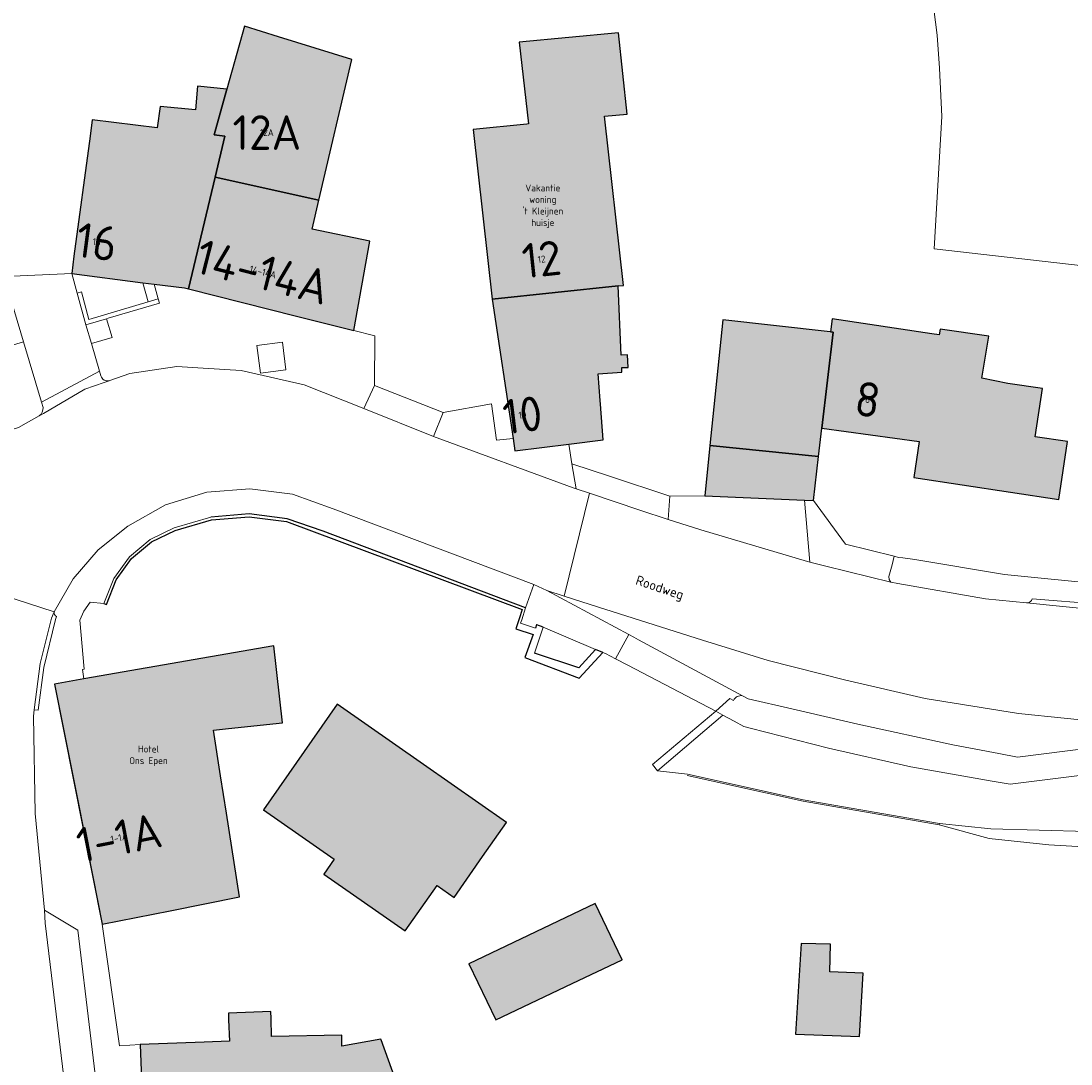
# Model space of a CAD drawing. Header units: metres. Extents: x 191562 to 192551, y 309453 to 310109.
# Tile 34 of 49: x 192057 to 192133, y 309780 to 309855. Entities that reach past the tile are written whole.
import ezdxf
from ezdxf.enums import TextEntityAlignment as Align

# ---------------------------------------------------------------- set-up
doc = ezdxf.new("R2010")
doc.units = ezdxf.units.M
for name, color, linetype, lineweight in [('B-WE-GK-KEERWAND-GV', 253, 'Continuous', 9), ('B-WE-GR-BEPLANTING_CULTUUR_BODEMBEDEKKER-GV', 253, 'Continuous', 9), ('B-WE-GR-HAAG-G', 253, 'GR-HAAG1', 9), ('B-WE-IE-TERREINAFSCHEIDING_KUNSTMATIG_HEKWERK-G', 253, 'IE-TERREINAFSCHEIDING-KUNSTMATIG', 9), ('B-WE-IE-TERREINAFSCHEIDING_KUNSTMATIG_MUUR-GV', 250, 'Continuous', 25), ('B-WE-OG-BEBOUWING-GV', 250, 'Continuous', 25), ('B-WE-OG-BEBOUWING-T18', 1, 'Continuous', 25), ('B-WE-OG-TERREIN_ERF-GV', 253, 'Continuous', 9), ('B-WE-OG-TOPOGRAFIE-T18', 2, 'Continuous', 35), ('B-WE-VH-GESLOTENVERHARDING_ASFALT-GV', 253, 'Continuous', 9), ('B-WE-VH-GESLOTENVERHARDING_BETON-GV', 253, 'Continuous', 9), ('B-WE-VH-ONVERHARD-GV', 253, 'Continuous', 9), ('B-WE-VH-ONVERHARD_ZAND-GV', 253, 'Continuous', 9), ('B-WE-VH-OPENVERHARDING_STRAATBAKSTEEN-GV', 253, 'Continuous', 9), ('B-WE-VH-TEGEL-GV', 253, 'Continuous', 9), ('X-XX-AL-T25', 1, 'Continuous', 25), ('X-XX-AL-T25_1000', 1, 'Continuous', 25)]:
    doc.layers.add(name, color=color, linetype=linetype, lineweight=lineweight)
doc.layers.add('B-WE-OG-BEBOUWING-V', color=7, linetype='Continuous', lineweight=5, true_color=0xfff3f2)
doc.styles.add('NLCS-ISO-M200-T18', font='NLCS-ISO.ttf', dxfattribs={"height": 0.36})
doc.styles.add('NLCS-ISO-M500-T25', font='NLCS-ISO.ttf', dxfattribs={"height": 1.25})
doc.linetypes.add('GR-HAAG1', pattern='A,6,[176,NLCS.SHX,S=0.125,R=0,X=0,Y=0],-2', length=8)
doc.linetypes.add('IE-TERREINAFSCHEIDING-KUNSTMATIG', pattern='A,4,[82,NLCS.SHX,S=0.75,R=90,X=0,Y=0],4,-2', length=10)

msp = doc.modelspace()

# ---------------------------------------------------------------- hatches: boundary and pattern name
at = {"layer": 'B-WE-OG-BEBOUWING-V'}
for points in [[(192071.268, 309843.788), (192078.753, 309842.124), (192081.146, 309852.274), (192075.845, 309853.919), (192073.39, 309854.68), (192072.112, 309850.129), (192071.187, 309846.832), (192071.969, 309846.736)], [(192091.274, 309834.959), (192100.376, 309835.927), (192100.756, 309835.967), (192099.384, 309848.174), (192101.015, 309848.337), (192100.386, 309854.194), (192093.223, 309853.522), (192093.885, 309847.632), (192093.778, 309847.611), (192089.896, 309847.222)], [(192071.268, 309843.788), (192071.969, 309846.736), (192071.187, 309846.832), (192072.112, 309850.129), (192069.986, 309850.345), (192069.848, 309848.652), (192067.285, 309848.891), (192067.086, 309847.336), (192062.392, 309847.913), (192062.234, 309846.744), (192061.064, 309838.072), (192060.909, 309836.82), (192066.052, 309836.14), (192066.868, 309836.052), (192069.055, 309835.783), (192069.346, 309835.709)], [(192077.141, 309833.743), (192081.278, 309832.7), (192082.442, 309839.147), (192078.277, 309840.035), (192078.753, 309842.124), (192071.268, 309843.788), (192069.346, 309835.709)], [(192092.773, 309824.91), (192092.906, 309824.018), (192096.793, 309824.499), (192099.28, 309824.819), (192099.087, 309827.397), (192099.068, 309827.66), (192098.924, 309829.576), (192100.635, 309829.704), (192100.629, 309829.767), (192100.625, 309830.033), (192101.086, 309830.043), (192101.05, 309830.947), (192100.59, 309830.929), (192100.376, 309835.927), (192091.274, 309834.959)], [(192106.988, 309824.409), (192114.828, 309823.597), (192115.07, 309825.664), (192115.879, 309832.591), (192115.697, 309832.611), (192115.445, 309832.639), (192107.928, 309833.472)], [(192128.507, 309828.89), (192126.614, 309829.268), (192127.13, 309832.29), (192123.612, 309832.813), (192123.542, 309832.389), (192123.022, 309832.467), (192115.826, 309833.551), (192115.697, 309832.611), (192115.879, 309832.591), (192115.07, 309825.664), (192122.097, 309824.685), (192121.717, 309822.099), (192132.182, 309820.512), (192132.798, 309824.69), (192130.465, 309825.034), (192131.003, 309828.522)], [(192113.821, 309820.449), (192114.457, 309820.421), (192114.828, 309823.597), (192106.988, 309824.409), (192106.611, 309820.769)], [(192063.12, 309789.824), (192068.024, 309790.799), (192073.026, 309791.799), (192072.082, 309797.854), (192071.664, 309800.533), (192071.149, 309803.836), (192072.239, 309803.955), (192076.119, 309804.38), (192075.511, 309809.938), (192061.786, 309807.557), (192059.672, 309807.158), (192061.396, 309798.491)], [(192090.573, 309794.714), (192092.295, 309797.18), (192086.316, 309801.355), (192080.079, 309805.711), (192074.754, 309798.086), (192079.862, 309794.519), (192079.118, 309793.453), (192084.997, 309789.348), (192087.287, 309792.628), (192088.517, 309791.769)], [(192091.53, 309782.915), (192097.048, 309785.537), (192100.641, 309787.244), (192098.697, 309791.335), (192089.588, 309786.975)], [(192117.784, 309781.722), (192118.059, 309786.304), (192115.638, 309786.388), (192115.703, 309788.383), (192113.577, 309788.444), (192113.173, 309781.897)], [(192066.15, 309773.25), (192072.135, 309773.36), (192072.155, 309772.261), (192081.623, 309772.435), (192080.479, 309775.043), (192080.455, 309777.165), (192084.304, 309778.538), (192083.258, 309781.47), (192083.236, 309781.538), (192080.41, 309781.026), (192080.401, 309781.805), (192075.337, 309781.721), (192075.308, 309783.024), (192075.29, 309783.524), (192072.223, 309783.411), (192072.241, 309782.911), (192072.298, 309781.372), (192070.467, 309781.304), (192065.852, 309781.133), (192066.108, 309774.217)]]:
    msp.add_hatch(color=256, dxfattribs=at).paths.add_polyline_path(points)

# ---------------------------------------------------------------- linework, layer by layer
at = {"layer": 'B-WE-GK-KEERWAND-GV'}
for points in [[(192061.3, 309835.411), (192061.939, 309833.115), (192063.432, 309833.554)], [(192102.835, 309801.362), (192103.198, 309800.908)]]:
    msp.add_lwpolyline(points, dxfattribs=at)
at = {"layer": 'B-WE-GR-BEPLANTING_CULTUUR_BODEMBEDEKKER-GV'}
for points in [[(192153.544, 309800.239), (192153.341, 309802.478), (192146.207, 309802.131), (192128.66, 309799.939), (192127.378, 309800.163), (192121.502, 309801.192), (192115.546, 309802.531), (192109.903, 309803.99), (192109.428, 309804.113), (192108.734, 309804.487), (192107.914, 309804.929)], [(192103.198, 309800.908), (192105.37, 309800.676), (192113.733, 309798.818), (192123.562, 309797.101)], [(192142.35, 309799.464), (192142.324, 309799.562), (192142.223, 309799.557), (192138.403, 309797.54), (192134.249, 309796.517), (192127.281, 309796.727), (192123.562, 309797.101), (192123.54, 309797.003)]]:
    msp.add_lwpolyline(points, dxfattribs=at)
at = {"layer": 'B-WE-GR-HAAG-G'}
for points in [[(192122.95, 309857.632), (192123.387, 309854.028), (192123.566, 309851.653), (192123.722, 309848.166), (192123.173, 309838.597)], [(192105.349, 309800.578), (192113.714, 309798.72), (192123.54, 309797.003)], [(192123.54, 309797.003), (192127.142, 309796.018)]]:
    msp.add_lwpolyline(points, dxfattribs=at)
at = {"layer": 'B-WE-IE-TERREINAFSCHEIDING_KUNSTMATIG_HEKWERK-G'}
for points in [[(192123.173, 309838.597), (192138.16, 309836.893), (192155.626, 309840.614)], [(192081.278, 309832.7), (192082.805, 309832.324)], [(192127.142, 309796.018), (192131.454, 309795.565)], [(192131.454, 309795.565), (192143.551, 309794.856)]]:
    msp.add_lwpolyline(points, dxfattribs=at)
at = {"layer": 'B-WE-IE-TERREINAFSCHEIDING_KUNSTMATIG_MUUR-GV'}
for points in [[(192093.682, 309812.676), (192079.07, 309818.223), (192076.457, 309819.115), (192073.716, 309819.456), (192070.964, 309819.232)], [(192063.235, 309812.992), (192063.421, 309812.919), (192064.123, 309814.699), (192065.228, 309816.231), (192066.676, 309817.444), (192068.387, 309818.265), (192071.001, 309819.034), (192073.712, 309819.255), (192076.409, 309818.919), (192093.433, 309812.556), (192093.214, 309811.881), (192092.98, 309811.16), (192094.22, 309810.741), (192093.622, 309809.098), (192097.558, 309807.594), (192099.246, 309809.451), (192098.734, 309809.669), (192097.534, 309808.349), (192094.327, 309809.414)], [(192094.946, 309811.277), (192094.949, 309811.287), (192094.487, 309811.44), (192094.464, 309811.448), (192094.384, 309811.208)]]:
    msp.add_lwpolyline(points, dxfattribs=at)
at = {"layer": 'B-WE-OG-BEBOUWING-GV'}
for points in [[(192071.268, 309843.788), (192078.753, 309842.124), (192081.146, 309852.274), (192075.845, 309853.919), (192073.39, 309854.68), (192072.112, 309850.129), (192071.187, 309846.832), (192071.969, 309846.736)], [(192091.274, 309834.959), (192100.376, 309835.927), (192100.756, 309835.967), (192099.384, 309848.174), (192101.015, 309848.337), (192100.386, 309854.194), (192093.223, 309853.522), (192093.885, 309847.632), (192093.778, 309847.611), (192089.896, 309847.222)], [(192071.268, 309843.788), (192071.969, 309846.736), (192071.187, 309846.832), (192072.112, 309850.129), (192069.986, 309850.345), (192069.848, 309848.652), (192067.285, 309848.891), (192067.086, 309847.336), (192062.392, 309847.913), (192062.234, 309846.744), (192061.064, 309838.072), (192060.909, 309836.82), (192066.052, 309836.14), (192066.868, 309836.052), (192069.055, 309835.783), (192069.346, 309835.709)], [(192077.141, 309833.743), (192081.278, 309832.7), (192082.442, 309839.147), (192078.277, 309840.035), (192078.753, 309842.124), (192071.268, 309843.788), (192069.346, 309835.709)], [(192092.773, 309824.91), (192092.906, 309824.018), (192096.793, 309824.499), (192099.28, 309824.819), (192099.087, 309827.397), (192099.068, 309827.66), (192098.924, 309829.576), (192100.635, 309829.704), (192100.629, 309829.767), (192100.625, 309830.033), (192101.086, 309830.043), (192101.05, 309830.947), (192100.59, 309830.929), (192100.376, 309835.927), (192091.274, 309834.959)], [(192106.988, 309824.409), (192114.828, 309823.597), (192115.07, 309825.664), (192115.879, 309832.591), (192115.697, 309832.611), (192115.445, 309832.639), (192107.928, 309833.472)], [(192128.507, 309828.89), (192126.614, 309829.268), (192127.13, 309832.29), (192123.612, 309832.813), (192123.542, 309832.389), (192123.022, 309832.467), (192115.826, 309833.551), (192115.697, 309832.611), (192115.879, 309832.591), (192115.07, 309825.664), (192122.097, 309824.685), (192121.717, 309822.099), (192132.182, 309820.512), (192132.798, 309824.69), (192130.465, 309825.034), (192131.003, 309828.522)], [(192113.821, 309820.449), (192114.457, 309820.421), (192114.828, 309823.597), (192106.988, 309824.409), (192106.611, 309820.769)], [(192063.12, 309789.824), (192068.024, 309790.799), (192073.026, 309791.799), (192072.082, 309797.854), (192071.664, 309800.533), (192071.149, 309803.836), (192072.239, 309803.955), (192076.119, 309804.38), (192075.511, 309809.938), (192061.786, 309807.557), (192059.672, 309807.158), (192061.396, 309798.491)], [(192090.573, 309794.714), (192092.295, 309797.18), (192086.316, 309801.355), (192080.079, 309805.711), (192074.754, 309798.086), (192079.862, 309794.519), (192079.118, 309793.453), (192084.997, 309789.348), (192087.287, 309792.628), (192088.517, 309791.769)], [(192091.53, 309782.915), (192097.048, 309785.537), (192100.641, 309787.244), (192098.697, 309791.335), (192089.588, 309786.975)], [(192117.784, 309781.722), (192118.059, 309786.304), (192115.638, 309786.388), (192115.703, 309788.383), (192113.577, 309788.444), (192113.173, 309781.897)], [(192066.15, 309773.25), (192072.135, 309773.36), (192072.155, 309772.261), (192081.623, 309772.435), (192080.479, 309775.043), (192080.455, 309777.165), (192084.304, 309778.538), (192083.258, 309781.47), (192083.236, 309781.538), (192080.41, 309781.026), (192080.401, 309781.805), (192075.337, 309781.721), (192075.308, 309783.024), (192075.29, 309783.524), (192072.223, 309783.411), (192072.241, 309782.911), (192072.298, 309781.372), (192070.467, 309781.304), (192065.852, 309781.133), (192066.108, 309774.217)]]:
    msp.add_lwpolyline(points, close=True, dxfattribs=at)
at = {"layer": 'B-WE-OG-TERREIN_ERF-GV'}
for points in [[(192060.909, 309836.82), (192061.064, 309838.072), (192062.234, 309846.744), (192062.392, 309847.913), (192067.086, 309847.336), (192067.285, 309848.891), (192069.848, 309848.652), (192069.986, 309850.345), (192072.112, 309850.129), (192073.39, 309854.68), (192075.845, 309853.919), (192081.146, 309852.274), (192078.753, 309842.124), (192078.277, 309840.035), (192082.442, 309839.147), (192081.278, 309832.7)], [(192091.217, 309827.403), (192091.585, 309824.787), (192092.773, 309824.91), (192091.274, 309834.959), (192089.896, 309847.222), (192093.778, 309847.611), (192093.885, 309847.632), (192093.223, 309853.522), (192100.386, 309854.194), (192101.015, 309848.337), (192099.384, 309848.174), (192100.756, 309835.967), (192100.376, 309835.927), (192100.59, 309830.929), (192101.05, 309830.947), (192101.086, 309830.043), (192100.625, 309830.033), (192100.629, 309829.767), (192100.635, 309829.704), (192098.924, 309829.576), (192099.068, 309827.66), (192099.087, 309827.397), (192099.28, 309824.819), (192096.793, 309824.499)], [(192066.052, 309836.14), (192060.909, 309836.82), (192061.3, 309835.411), (192061.607, 309835.49), (192062.158, 309833.509), (192066.431, 309834.769)], [(192050.942, 309829.946), (192057.432, 309831.88), (192056.318, 309835.625), (192056.124, 309836.611), (192055.749, 309836.504), (192049.583, 309834.742), (192042.126, 309832.612)], [(192106.611, 309820.769), (192106.988, 309824.409), (192107.928, 309833.472), (192115.445, 309832.639), (192115.697, 309832.611), (192115.826, 309833.551), (192123.022, 309832.467), (192123.542, 309832.389), (192123.612, 309832.813), (192127.13, 309832.29), (192126.614, 309829.268), (192128.507, 309828.89), (192131.003, 309828.522), (192130.465, 309825.034), (192132.798, 309824.69), (192132.182, 309820.512), (192121.717, 309822.099), (192122.097, 309824.685), (192115.07, 309825.664), (192114.828, 309823.597), (192114.457, 309820.421)], [(192061.786, 309807.557), (192075.511, 309809.938), (192076.119, 309804.38), (192072.239, 309803.955), (192071.149, 309803.836), (192071.664, 309800.533), (192072.082, 309797.854), (192073.026, 309791.799), (192068.024, 309790.799), (192063.12, 309789.824)], [(192065.852, 309781.133), (192070.467, 309781.304), (192072.298, 309781.372), (192072.241, 309782.911), (192072.223, 309783.411), (192075.29, 309783.524), (192075.308, 309783.024), (192075.337, 309781.721), (192080.401, 309781.805), (192080.41, 309781.026), (192083.236, 309781.538), (192083.258, 309781.47), (192084.304, 309778.538)]]:
    msp.add_lwpolyline(points, dxfattribs=at)
for points in [[(192079.862, 309794.519), (192074.754, 309798.086), (192080.079, 309805.711), (192086.316, 309801.355), (192092.295, 309797.18), (192090.573, 309794.714), (192088.517, 309791.769), (192087.287, 309792.628), (192084.997, 309789.348), (192079.118, 309793.453)], [(192100.641, 309787.244), (192097.048, 309785.537), (192091.53, 309782.915), (192089.588, 309786.975), (192098.697, 309791.335)], [(192113.577, 309788.444), (192115.703, 309788.383), (192115.638, 309786.388), (192118.059, 309786.304), (192117.784, 309781.722), (192113.173, 309781.897)]]:
    msp.add_lwpolyline(points, close=True, dxfattribs=at)
at = {"layer": 'B-WE-VH-GESLOTENVERHARDING_ASFALT-GV'}
for points in [[(192082.001, 309827.063), (192077.683, 309828.794), (192073.145, 309829.817), (192070.395, 309829.996), (192068.502, 309830.108), (192065.101, 309829.6), (192063.667, 309829.096), (192063.621, 309829.079)], [(192097.119, 309821.341), (192087.034, 309825.058)], [(192059.633, 309812.382), (192061.014, 309814.77), (192062.813, 309816.862), (192064.968, 309818.585), (192067.686, 309820.109), (192070.666, 309821.021), (192073.771, 309821.281), (192076.861, 309820.877), (192079.795, 309819.827), (192094.264, 309814.355)], [(192095.224, 309813.917), (192096.47, 309813.519), (192098.288, 309820.95)], [(192059.633, 309812.382), (192051.245, 309815.104)]]:
    msp.add_lwpolyline(points, dxfattribs=at)
at = {"layer": 'B-WE-VH-GESLOTENVERHARDING_BETON-GV'}
msp.add_lwpolyline([(192066.868, 309836.052), (192066.052, 309836.14), (192066.431, 309834.769), (192067.162, 309834.985)], close=True, dxfattribs=at)
msp.add_lwpolyline([(192098.734, 309809.669), (192094.946, 309811.277), (192094.327, 309809.414)], dxfattribs=at)
at = {"layer": 'B-WE-VH-ONVERHARD-GV'}
for points in [[(192063.432, 309833.554), (192063.543, 309833.587), (192067.252, 309834.681), (192067.162, 309834.985)], [(192103.198, 309800.908), (192107.914, 309804.929), (192107.41, 309805.226), (192102.835, 309801.362)]]:
    msp.add_lwpolyline(points, dxfattribs=at)
at = {"layer": 'B-WE-VH-ONVERHARD_ZAND-GV'}
msp.add_lwpolyline([(192062.336, 309831.765), (192063.829, 309832.205), (192063.432, 309833.554)], dxfattribs=at)
at = {"layer": 'B-WE-VH-OPENVERHARDING_STRAATBAKSTEEN-GV'}
for points in [[(192062.923, 309829.771), (192058.728, 309827.52), (192058.839, 309827.148)], [(192058.567, 309826.546), (192058.868, 309826.714), (192061.856, 309828.458), (192063.253, 309828.95), (192063.621, 309829.079)], [(192104.104, 309820.736), (192099.74, 309822.186), (192097.03, 309823.077)], [(192097.331, 309821.27), (192098.288, 309820.95), (192101.931, 309819.731), (192103.974, 309819.047)], [(192114.194, 309815.984), (192115.366, 309815.694), (192120.061, 309814.533), (192119.941, 309814.712), (192119.91, 309814.945), (192120.142, 309815.771), (192120.299, 309816.398), (192116.771, 309817.275), (192114.457, 309820.421), (192113.821, 309820.449)], [(192066.108, 309774.217), (192065.852, 309781.133), (192064.35, 309781.04), (192063.12, 309789.824), (192059.672, 309807.158), (192061.786, 309807.557), (192061.688, 309808.233), (192061.801, 309808.253), (192061.486, 309811.775), (192061.797, 309812.439), (192062.239, 309813.081), (192063.235, 309812.992), (192063.946, 309814.796), (192065.08, 309816.368), (192066.567, 309817.613), (192068.315, 309818.452), (192070.964, 309819.232)], [(192109.353, 309806.332), (192109.762, 309806.112), (192112.905, 309805.391), (192117.676, 309804.271), (192124.534, 309802.776), (192127.839, 309802.151), (192129.202, 309801.893), (192142.128, 309803.523), (192146.075, 309804.036), (192143.562, 309804.121), (192135.869, 309804.38), (192129.28, 309805.035), (192122.521, 309806.133), (192116.794, 309807.444), (192111.198, 309808.88), (192106.453, 309810.333), (192098.933, 309812.733), (192096.47, 309813.519)], [(192135.082, 309812.95), (192130.264, 309813.329)], [(192129.855, 309813.032), (192135.331, 309812.474)], [(192059.633, 309812.382), (192059.445, 309811.941), (192058.621, 309808.665), (192058.189, 309805.314)], [(192058.486, 309805.276), (192058.886, 309808.377), (192059.731, 309811.846), (192059.82, 309812.055)], [(192109.353, 309806.332), (192101.821, 309810.375), (192101.488, 309810.554), (192101.124, 309810.749)], [(192100.178, 309808.987), (192101.056, 309808.532)], [(192101.056, 309808.532), (192107.41, 309805.226), (192108.423, 309806.13)], [(192058.486, 309805.276), (192058.189, 309805.314), (192058.144, 309804.864), (192058.266, 309797.832), (192058.948, 309790.833)]]:
    msp.add_lwpolyline(points, dxfattribs=at)
for points in [[(192087.725, 309826.791), (192082.771, 309828.741), (192082.001, 309827.063), (192087.034, 309825.058)], [(192061.343, 309789.39), (192058.948, 309790.833), (192059.004, 309789.901), (192060.859, 309774.37), (192063.234, 309757.928), (192065.11, 309759.783), (192063.121, 309774.575)]]:
    msp.add_lwpolyline(points, close=True, dxfattribs=at)
for points in [[(192058.839, 309827.148, -0.276369), (192058.567, 309826.546)], [(192059.633, 309812.382, 0.334213), (192059.82, 309812.055)]]:
    msp.add_lwpolyline(points, format="xyb", dxfattribs=at)
at = {"layer": 'B-WE-VH-TEGEL-GV'}
for points in [[(192060.909, 309836.82), (192056.124, 309836.611)], [(192081.278, 309832.7), (192077.141, 309833.743), (192069.346, 309835.709), (192069.055, 309835.783), (192066.868, 309836.052)], [(192062.923, 309829.771), (192062.336, 309831.765), (192061.939, 309833.115)], [(192082.771, 309828.741), (192082.805, 309832.324)], [(192057.432, 309831.88), (192058.728, 309827.52)], [(192062.923, 309829.771), (192063.021, 309829.437)], [(192194.976, 309829.296), (192189.83, 309826.484), (192183.368, 309823.33), (192176.821, 309820.502), (192175.152, 309819.975), (192169.716, 309818.26), (192167.669, 309817.614), (192158.959, 309815.654), (192154.778, 309815.094), (192150.961, 309814.582), (192142.628, 309814.171), (192141.649, 309814.199), (192138.75, 309814.281), (192135.251, 309814.38), (192128.261, 309815.083), (192121.772, 309816.164), (192120.916, 309816.279), (192120.608, 309816.321), (192120.299, 309816.398)], [(192091.217, 309827.403), (192087.725, 309826.791)], [(192049.35, 309826.69), (192051.114, 309825.687), (192053.069, 309825.144), (192055.098, 309825.095), (192057.078, 309825.711), (192058.567, 309826.546)], [(192097.119, 309821.341), (192097.331, 309821.27), (192097.03, 309823.077), (192096.793, 309824.499), (192092.906, 309824.018), (192092.773, 309824.91)], [(192099.246, 309809.451), (192099.438, 309809.37), (192100.178, 309808.987), (192101.124, 309810.749), (192095.224, 309813.917), (192094.264, 309814.355), (192093.682, 309812.676), (192093.404, 309811.819), (192093.32, 309811.561), (192094.384, 309811.208)], [(192120.061, 309814.533), (192120.555, 309814.446), (192126.889, 309813.334), (192129.855, 309813.032)], [(192108.692, 309805.987), (192108.423, 309806.13)]]:
    msp.add_lwpolyline(points, dxfattribs=at)
for points in [[(192074.529, 309829.636), (192074.276, 309831.629), (192076.118, 309831.863), (192076.371, 309829.871)], [(192114.194, 309815.984), (192113.821, 309820.449), (192106.611, 309820.769), (192104.104, 309820.736), (192103.974, 309819.047), (192106.333, 309818.317), (192114.046, 309816.021)]]:
    msp.add_lwpolyline(points, close=True, dxfattribs=at)
for points in [[(192063.021, 309829.437, 0.436427), (192063.621, 309829.079)], [(192129.855, 309813.032, 0.348656), (192130.264, 309813.329)], [(192109.353, 309806.332, 0.334126), (192108.692, 309805.987)]]:
    msp.add_lwpolyline(points, format="xyb", dxfattribs=at)

# ---------------------------------------------------------------- texts
at = {"layer": 'B-WE-OG-BEBOUWING-T18', "style": 'NLCS-ISO-M200-T18'}
msp.add_text('12A', height=0.5, dxfattribs=at).set_placement((192075, 309847), align=Align.MIDDLE)
for s, rotation, p in [('16', 352.5, (192062.713, 309839.103)), ('12', 6.1, (192094.835, 309837.852)), ('14-14A', 345.8, (192074.713, 309836.933)), ('8', 352, (192118.385, 309827.726)), ('10', 7, (192093.453, 309826.604)), ('1-1A', 11.2, (192064.328, 309796.072))]:
    msp.add_text(s, height=0.5, rotation=rotation, dxfattribs=at).set_placement(p, align=Align.MIDDLE)
at = {"layer": 'B-WE-OG-TOPOGRAFIE-T18', "style": 'NLCS-ISO-M200-T18'}
msp.add_text('Roodweg', height=0.7, rotation=341.5, dxfattribs=at).set_placement((192103.341, 309814.05), align=Align.MIDDLE)
at = {"layer": 'X-XX-AL-T25', "char_height": 0.5, "attachment_point": 2, "style": 'NLCS-ISO-M500-T25'}
for s, width, insert in [("\\pxqc;Vakantie\\Pwoning\\P't Kleijnen\\Phuisje", 24.99966, (192094.926, 309843.25)), ('\\pxqc;Hotel\\POns Epen', 24.04917, (192066.454, 309802.728))]:
    msp.add_mtext_dynamic_manual_height_columns(s, width=width, gutter_width=12.34, heights=[0], dxfattribs=dict(at, insert=insert))
at = {"layer": 'X-XX-AL-T25_1000', "style": 'NLCS-ISO-M200-T18'}
msp.add_text('12A', height=2.5, dxfattribs=at).set_placement((192075, 309847), align=Align.MIDDLE)
for s, rotation, p in [('16', 352.5, (192062.713, 309839.103)), ('14-14A', 345.8, (192074.713, 309836.933)), ('12', 6.1, (192094.835, 309837.852)), ('8', 352, (192118.385, 309827.726)), ('10', 7, (192093.453, 309826.604)), ('1-1A', 11.2, (192064.328, 309796.072))]:
    msp.add_text(s, height=2.5, rotation=rotation, dxfattribs=at).set_placement(p, align=Align.MIDDLE)

doc.saveas('drawing.dxf')
